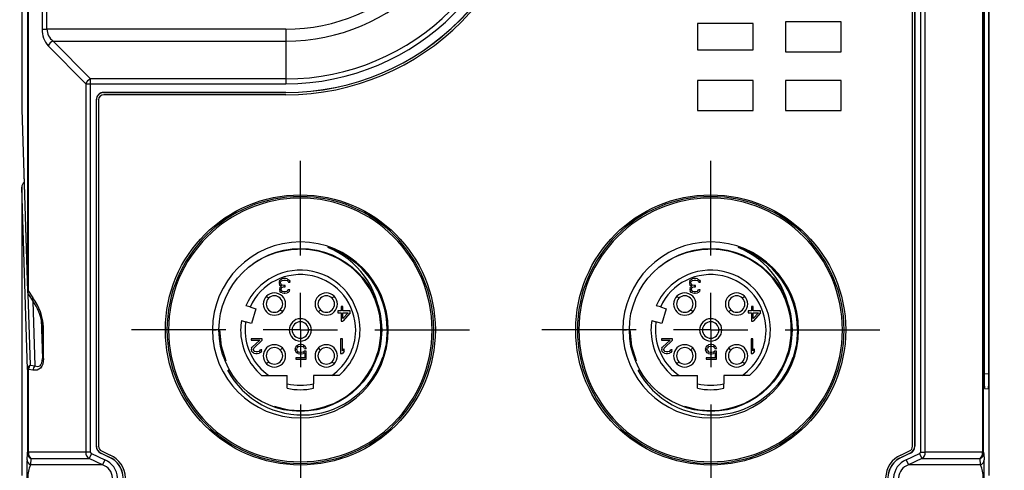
# Model space of a CAD drawing. Header units: millimetres. Extents: x 0 to 559, y 0 to 432.
# Tile 8 of 21: x 215 to 282, y 291 to 322. Entities that reach past the tile are written whole.
import ezdxf

# ---------------------------------------------------------------- set-up
doc = ezdxf.new("R2010")
doc.units = ezdxf.units.MM
doc.header["$LTSCALE"] = 2
doc.linetypes.add('CENTERX2', pattern=[20.32, 12.7, -2.54, 2.54, -2.54])
doc.layers.add('CENTER', color=40, linetype='CENTERX2')
doc.layers.add('DIMENSIONS', color=140, linetype='Continuous', lineweight=25)
doc.styles.add('SLDTEXTSTYLE0', font='TXT', dxfattribs={"width": 0.7})
doc.dimstyles.new('SLDDIMSTYLE1', dxfattribs={"dimtxt": 4.316016, "dimasz": 6.604, "dimexe": 0, "dimexo": 0.0625, "dimgap": 1.079004, "dimtad": 0, "dimtih": 1, "dimtoh": 1, "dimdec": 1, "dimrnd": 1e-09, "dimzin": 4, "dimdsep": 46, "dimtxsty": 'SLDTEXTSTYLE0', "dimsah": 1, "dimcen": 0.09, "dimadec": 0, "dimazin": 1, "dimtfac": 1, "dimtdec": 1, "dimtofl": 0, "dimtmove": 0, "dimatfit": 3, "dimfxl": 0, "dimfrac": 2, "dimtolj": 1, "dimtzin": 12, "dimarcsym": 0})

# ---------------------------------------------------------------- blocks, each defined once
blk = doc.blocks.new('_D_14')
at = {"layer": 'DIMENSIONS'}
for p, q in [((279.197, 354.715), (323.43, 354.715)), ((317.08, 354.715), (317.08, 289.541)), ((310.667, 281.715), (309.218, 281.715)), ((309.218, 281.715), (309.218, 274.856)), ((323.493, 281.715), (324.942, 281.715)), ((324.942, 281.715), (324.942, 274.856)), ((309.218, 274.856), (310.667, 274.856)), ((324.942, 274.856), (323.493, 274.856)), ((317.08, 208.715), (317.08, 273.89)), ((255.85, 208.715), (323.43, 208.715))]:
    blk.add_line(p, q, dxfattribs=at)
for points in [[(317.08, 354.715), (316.064, 348.111), (318.096, 348.111)], [(317.08, 208.715), (318.096, 215.319), (316.064, 215.319)]]:
    blk.add_solid(points, dxfattribs=at)
at = {"layer": 'DIMENSIONS', "char_height": 4.2333, "attachment_point": 1, "style": 'SLDTEXTSTYLE0'}
for s, insert in [('146.0', (308.872, 288.139)), ('5.75', (310.667, 280.313))]:
    blk.add_mtext(s, dxfattribs=dict(at, insert=insert))
blk = doc.blocks.new('_D_16')
at = {"layer": 'DIMENSIONS'}
for p, q in [((273.85, 348.715), (301.093, 348.715)), ((294.743, 348.715), (294.743, 286.541)), ((288.331, 278.715), (286.881, 278.715)), ((286.881, 278.715), (286.881, 271.856)), ((301.156, 278.715), (302.605, 278.715)), ((302.605, 278.715), (302.605, 271.856)), ((286.881, 271.856), (288.331, 271.856)), ((302.605, 271.856), (301.156, 271.856)), ((294.743, 208.715), (294.743, 270.89)), ((255.85, 208.715), (301.093, 208.715))]:
    blk.add_line(p, q, dxfattribs=at)
for points in [[(294.743, 348.715), (293.727, 342.111), (295.759, 342.111)], [(294.743, 208.715), (295.759, 215.319), (293.727, 215.319)]]:
    blk.add_solid(points, dxfattribs=at)
at = {"layer": 'DIMENSIONS', "char_height": 4.2333, "attachment_point": 1, "style": 'SLDTEXTSTYLE0'}
for s, insert in [('140.0', (286.535, 285.139)), ('5.51', (288.331, 277.313))]:
    blk.add_mtext(s, dxfattribs=dict(at, insert=insert))
blk = doc.blocks.new('_D_17')
at = {"layer": 'DIMENSIONS'}
for p, q in [((216.74, 354.715), (181.186, 354.715)), ((187.536, 354.715), (187.536, 286.541)), ((181.123, 278.715), (179.674, 278.715)), ((179.674, 278.715), (179.674, 271.856)), ((193.948, 278.715), (195.398, 278.715)), ((195.398, 278.715), (195.398, 271.856)), ((179.674, 271.856), (181.123, 271.856)), ((195.398, 271.856), (193.948, 271.856)), ((187.536, 202.715), (187.536, 270.89)), ((224.427, 202.715), (181.186, 202.715))]:
    blk.add_line(p, q, dxfattribs=at)
for points in [[(187.536, 354.715), (186.52, 348.111), (188.552, 348.111)], [(187.536, 202.715), (188.552, 209.319), (186.52, 209.319)]]:
    blk.add_solid(points, dxfattribs=at)
at = {"layer": 'DIMENSIONS', "char_height": 4.2333, "attachment_point": 1, "style": 'SLDTEXTSTYLE0'}
for s, insert in [('152.0', (179.328, 285.139)), ('5.98', (181.123, 277.313))]:
    blk.add_mtext(s, dxfattribs=dict(at, insert=insert))
blk = doc.blocks.new('SW_CENTERMARKSYMBOL_8')
at = {"layer": 'CENTER', "color": 0}
for p, q in [((0, 5.08), (0, 11.531)), ((0, 0), (0, 2.54)), ((-5.08, 0), (-11.531, 0)), ((0, 0), (-2.54, 0)), ((0, 0), (0, -2.54)), ((0, 0), (2.54, 0)), ((5.08, 0), (11.531, 0)), ((0, -5.08), (0, -11.531))]:
    blk.add_line(p, q, dxfattribs=at)
blk = doc.blocks.new('SW_CENTERMARKSYMBOL_9')
at = {"layer": 'CENTER', "color": 0}
for p, q in [((0, 5.08), (0, 11.531)), ((0, 0), (0, 2.54)), ((-5.08, 0), (-11.531, 0)), ((0, 0), (-2.54, 0)), ((0, 0), (0, -2.54)), ((0, 0), (2.54, 0)), ((5.08, 0), (11.531, 0)), ((0, -5.08), (0, -11.531))]:
    blk.add_line(p, q, dxfattribs=at)

msp = doc.modelspace()

# ---------------------------------------------------------------- linework, layer by layer
for p, q in [((280.969, 290.781), (280.969, 348.661)), ((215.344, 346.374), (215.344, 303.355)), ((215.416, 303.355), (215.416, 346.374)), ((216.353, 346.374), (216.353, 321.234)), ((216.681, 321.234), (216.681, 346.374)), ((276.28, 346.374), (276.28, 292.37)), ((276.608, 292.37), (276.608, 346.374)), ((280.521, 346.374), (280.521, 292.37)), ((280.593, 292.37), (280.593, 346.374)), ((280.628, 345.718), (280.628, 297.713)), ((280.943, 297.708), (280.943, 345.722)), ((275.739, 292.778), (275.739, 345.274)), ((275.889, 345.274), (275.889, 292.778)), ((275.897, 292.772), (275.897, 345.281)), ((214.969, 324.704), (214.969, 315.781)), ((216.353, 321.234), (216.681, 321.234)), ((232.969, 321.234), (216.681, 321.234)), ((264.869, 321.615), (261.069, 321.615)), ((261.069, 321.615), (261.069, 319.815)), ((264.869, 319.815), (264.869, 321.615)), ((267.069, 321.737), (267.069, 319.694)), ((270.869, 321.737), (267.069, 321.737)), ((270.869, 319.694), (270.869, 321.737)), ((219.329, 317.508), (216.768, 320.09)), ((217.096, 320.417), (219.657, 317.835)), ((217.096, 320.417), (232.969, 320.417)), ((232.969, 320.417), (232.969, 317.835)), ((261.069, 319.815), (264.869, 319.815)), ((267.069, 319.694), (270.869, 319.694)), ((219.657, 317.508), (219.657, 317.835)), ((232.969, 317.835), (219.657, 317.835)), ((219.329, 317.508), (219.657, 317.508)), ((219.329, 317.508), (219.329, 292.37)), ((219.657, 292.37), (219.657, 317.508)), ((219.657, 317.508), (232.969, 317.508)), ((264.869, 317.737), (261.069, 317.737)), ((261.069, 317.737), (261.069, 315.694)), ((264.869, 315.694), (264.869, 317.737)), ((267.069, 317.737), (267.069, 315.694)), ((270.869, 317.737), (267.069, 317.737)), ((270.869, 315.694), (270.869, 317.737)), ((232.969, 316.917), (220.54, 316.917)), ((220.54, 316.917), (220.549, 316.908)), ((220.549, 316.908), (232.969, 316.908)), ((232.969, 316.758), (220.549, 316.758)), ((232.969, 316.917), (232.969, 316.908)), ((214.969, 315.781), (215.344, 303.355)), ((220.04, 316.417), (220.04, 292.772)), ((220.04, 316.417), (220.049, 316.408)), ((220.049, 292.778), (220.049, 316.408)), ((220.199, 316.408), (220.199, 292.778)), ((214.969, 315.765), (215.344, 303.343)), ((261.069, 315.694), (264.869, 315.694)), ((267.069, 315.694), (270.869, 315.694)), ((215.344, 298.024), (214.969, 310.45)), ((214.969, 310.45), (214.969, 290.781)), ((232.539, 304.045), (232.519, 303.981)), ((232.519, 303.981), (232.519, 303.896)), ((232.519, 303.896), (232.539, 303.811)), ((232.539, 304.045), (232.581, 304.109)), ((232.581, 303.747), (232.539, 303.811)), ((232.581, 304.109), (232.644, 304.152)), ((232.685, 303.705), (232.581, 303.747)), ((232.602, 303.641), (232.685, 303.705)), ((232.623, 303.981), (232.644, 304.024)), ((232.623, 303.896), (232.623, 303.981)), ((232.623, 303.896), (232.664, 303.811)), ((232.644, 304.152), (232.727, 304.194)), ((232.685, 304.067), (232.644, 304.024)), ((232.664, 303.811), (232.727, 303.769)), ((232.685, 304.067), (232.727, 304.088)), ((232.81, 304.215), (232.727, 304.194)), ((232.727, 304.088), (232.831, 304.109)), ((232.852, 303.747), (232.727, 303.769)), ((232.977, 304.215), (232.81, 304.215)), ((232.831, 304.109), (232.956, 304.109)), ((232.935, 303.747), (232.852, 303.747)), ((232.935, 303.662), (232.935, 303.747)), ((232.956, 304.109), (233.06, 304.088)), ((233.06, 304.194), (232.977, 304.215)), ((233.06, 304.194), (233.144, 304.152)), ((233.06, 304.088), (233.102, 304.067)), ((233.144, 304.024), (233.102, 304.067)), ((233.144, 304.152), (233.206, 304.109)), ((233.144, 304.024), (233.164, 303.981)), ((233.164, 303.981), (233.269, 303.981)), ((233.206, 304.109), (233.248, 304.045)), ((233.269, 303.981), (233.248, 304.045)), ((260.539, 304.045), (260.519, 303.981)), ((260.519, 303.981), (260.519, 303.896)), ((260.519, 303.896), (260.539, 303.811)), ((260.539, 304.045), (260.581, 304.109)), ((260.581, 303.747), (260.539, 303.811)), ((260.581, 304.109), (260.644, 304.152)), ((260.685, 303.705), (260.581, 303.747)), ((260.602, 303.641), (260.685, 303.705)), ((260.623, 303.981), (260.644, 304.024)), ((260.623, 303.896), (260.623, 303.981)), ((260.623, 303.896), (260.664, 303.811)), ((260.644, 304.152), (260.727, 304.194)), ((260.685, 304.067), (260.644, 304.024)), ((260.664, 303.811), (260.727, 303.769)), ((260.685, 304.067), (260.727, 304.088)), ((260.81, 304.215), (260.727, 304.194)), ((260.727, 304.088), (260.831, 304.109)), ((260.852, 303.747), (260.727, 303.769)), ((260.977, 304.215), (260.81, 304.215)), ((260.831, 304.109), (260.956, 304.109)), ((260.935, 303.747), (260.852, 303.747)), ((260.935, 303.662), (260.935, 303.747)), ((260.956, 304.109), (261.06, 304.088)), ((261.06, 304.194), (260.977, 304.215)), ((261.06, 304.194), (261.144, 304.152)), ((261.06, 304.088), (261.102, 304.067)), ((261.144, 304.024), (261.102, 304.067)), ((261.144, 304.152), (261.206, 304.109)), ((261.144, 304.024), (261.164, 303.981)), ((261.164, 303.981), (261.269, 303.981)), ((261.206, 304.109), (261.248, 304.045)), ((261.269, 303.981), (261.248, 304.045)), ((215.344, 303.355), (215.344, 303.343)), ((215.547, 298.324), (215.401, 303.149)), ((215.412, 303.131), (215.72, 302.675)), ((215.416, 303.355), (215.724, 302.898)), ((231.803, 302.881), (231.662, 303.022)), ((232.56, 303.577), (232.539, 303.492)), ((232.539, 303.492), (232.539, 303.449)), ((232.539, 303.449), (232.56, 303.364)), ((232.56, 303.577), (232.602, 303.641)), ((232.644, 303.279), (232.56, 303.364)), ((232.685, 303.577), (232.644, 303.492)), ((232.644, 303.449), (232.644, 303.492)), ((232.644, 303.449), (232.685, 303.386)), ((232.727, 303.237), (232.644, 303.279)), ((232.727, 303.62), (232.685, 303.577)), ((232.685, 303.386), (232.748, 303.343)), ((232.852, 303.662), (232.727, 303.62)), ((232.727, 303.237), (232.873, 303.215)), ((232.852, 303.322), (232.748, 303.343)), ((232.852, 303.662), (232.935, 303.662)), ((232.935, 303.322), (232.852, 303.322)), ((232.873, 303.215), (232.914, 303.215)), ((232.914, 303.215), (233.06, 303.237)), ((233.039, 303.343), (232.935, 303.322)), ((233.039, 303.343), (233.102, 303.386)), ((233.144, 303.279), (233.06, 303.237)), ((233.102, 303.386), (233.144, 303.449)), ((233.248, 303.449), (233.144, 303.449)), ((233.227, 303.364), (233.144, 303.279)), ((233.227, 303.364), (233.248, 303.449)), ((236.276, 303.022), (236.134, 302.881)), ((259.803, 302.881), (259.662, 303.022)), ((260.56, 303.577), (260.539, 303.492)), ((260.539, 303.492), (260.539, 303.449)), ((260.539, 303.449), (260.56, 303.364)), ((260.56, 303.577), (260.602, 303.641)), ((260.644, 303.279), (260.56, 303.364)), ((260.685, 303.577), (260.644, 303.492)), ((260.644, 303.449), (260.644, 303.492)), ((260.644, 303.449), (260.685, 303.386)), ((260.727, 303.237), (260.644, 303.279)), ((260.727, 303.62), (260.685, 303.577)), ((260.685, 303.386), (260.748, 303.343)), ((260.852, 303.662), (260.727, 303.62)), ((260.727, 303.237), (260.873, 303.215)), ((260.852, 303.322), (260.748, 303.343)), ((260.852, 303.662), (260.935, 303.662)), ((260.935, 303.322), (260.852, 303.322)), ((260.873, 303.215), (260.914, 303.215)), ((260.914, 303.215), (261.06, 303.237)), ((261.039, 303.343), (260.935, 303.322)), ((261.039, 303.343), (261.102, 303.386)), ((261.144, 303.279), (261.06, 303.237)), ((261.102, 303.386), (261.144, 303.449)), ((261.248, 303.449), (261.144, 303.449)), ((261.227, 303.364), (261.144, 303.279)), ((261.227, 303.364), (261.248, 303.449)), ((264.276, 303.022), (264.134, 302.881)), ((215.722, 302.672), (215.855, 298.267)), ((230.533, 302.281), (230.243, 302.367)), ((258.533, 302.281), (258.243, 302.367)), ((230.533, 302.281), (230.93, 302.163)), ((230.93, 302.163), (230.631, 301.156)), ((232.74, 301.944), (232.599, 302.085)), ((235.339, 302.085), (235.197, 301.944)), ((236.744, 302.018), (236.535, 302.018)), ((236.535, 302.018), (236.535, 301.89)), ((236.535, 301.89), (236.744, 301.89)), ((236.869, 302.315), (236.744, 302.315)), ((236.744, 302.315), (236.744, 302.018)), ((236.744, 301.89), (236.744, 301.315)), ((236.869, 302.018), (236.869, 302.315)), ((237.369, 302.018), (236.869, 302.018)), ((237.369, 301.89), (236.869, 301.315)), ((236.869, 301.486), (236.869, 301.89)), ((236.869, 301.486), (237.223, 301.89)), ((236.869, 301.89), (237.223, 301.89)), ((237.369, 301.89), (237.369, 302.018)), ((258.533, 302.281), (258.93, 302.163)), ((258.93, 302.163), (258.631, 301.156)), ((260.74, 301.944), (260.599, 302.085)), ((263.339, 302.085), (263.197, 301.944)), ((264.744, 302.018), (264.535, 302.018)), ((264.535, 302.018), (264.535, 301.89)), ((264.535, 301.89), (264.744, 301.89)), ((264.869, 302.315), (264.744, 302.315)), ((264.744, 302.315), (264.744, 302.018)), ((264.744, 301.89), (264.744, 301.315)), ((264.869, 302.018), (264.869, 302.315)), ((265.369, 302.018), (264.869, 302.018)), ((265.369, 301.89), (264.869, 301.315)), ((264.869, 301.89), (265.223, 301.89)), ((264.869, 301.486), (265.223, 301.89)), ((264.869, 301.486), (264.869, 301.89)), ((265.369, 301.89), (265.369, 302.018)), ((216.289, 301.448), (216.37, 298.768)), ((216.37, 300.899), (216.336, 301.227)), ((229.945, 301.36), (230.235, 301.274)), ((230.631, 301.156), (230.235, 301.274)), ((236.744, 301.315), (236.869, 301.315)), ((257.945, 301.36), (258.235, 301.274)), ((258.631, 301.156), (258.235, 301.274)), ((264.744, 301.315), (264.869, 301.315)), ((216.37, 300.899), (216.442, 300.899)), ((216.37, 300.899), (216.37, 298.768)), ((216.442, 298.768), (216.442, 300.899)), ((224.973, 300.715), (224.977, 300.715)), ((227.969, 300.715), (228.219, 300.716)), ((233.406, 300.715), (233.206, 300.715)), ((234.731, 300.715), (234.531, 300.715)), ((239.893, 300.715), (239.969, 300.715)), ((242.96, 300.715), (242.964, 300.715)), ((252.973, 300.715), (252.977, 300.715)), ((255.969, 300.715), (256.219, 300.716)), ((261.406, 300.715), (261.206, 300.715)), ((262.731, 300.715), (262.531, 300.715)), ((267.893, 300.715), (267.969, 300.715)), ((270.96, 300.715), (270.964, 300.715)), ((231.369, 300.115), (230.619, 300.115)), ((230.619, 300.115), (230.619, 300.009)), ((230.619, 300.009), (231.202, 300.009)), ((230.681, 299.541), (231.202, 300.009)), ((231.369, 300.009), (230.785, 299.477)), ((231.369, 300.009), (231.369, 300.115)), ((233.723, 299.63), (233.827, 299.694)), ((233.931, 299.715), (233.827, 299.694)), ((234.056, 299.715), (233.931, 299.715)), ((234.16, 299.694), (234.056, 299.715)), ((234.16, 299.694), (234.264, 299.63)), ((236.844, 300.115), (236.719, 300.115)), ((236.719, 300.115), (236.719, 299.115)), ((236.844, 299.286), (236.844, 300.115)), ((259.369, 300.115), (258.619, 300.115)), ((258.619, 300.115), (258.619, 300.009)), ((258.619, 300.009), (259.202, 300.009)), ((258.681, 299.541), (259.202, 300.009)), ((259.369, 300.009), (258.785, 299.477)), ((259.369, 300.009), (259.369, 300.115)), ((261.723, 299.63), (261.827, 299.694)), ((261.931, 299.715), (261.827, 299.694)), ((262.056, 299.715), (261.931, 299.715)), ((262.16, 299.694), (262.056, 299.715)), ((262.16, 299.694), (262.264, 299.63)), ((264.844, 300.115), (264.719, 300.115)), ((264.719, 300.115), (264.719, 299.115)), ((264.844, 299.286), (264.844, 300.115)), ((230.639, 299.477), (230.619, 299.392)), ((230.619, 299.392), (230.619, 299.349)), ((230.619, 299.349), (230.639, 299.264)), ((230.639, 299.477), (230.681, 299.541)), ((230.723, 299.179), (230.639, 299.264)), ((230.806, 299.137), (230.723, 299.179)), ((230.785, 299.477), (230.744, 299.392)), ((230.744, 299.349), (230.744, 299.392)), ((230.744, 299.349), (230.785, 299.286)), ((230.785, 299.286), (230.848, 299.243)), ((230.806, 299.137), (230.931, 299.115)), ((230.952, 299.222), (230.848, 299.243)), ((230.931, 299.115), (231.014, 299.115)), ((231.035, 299.222), (230.952, 299.222)), ((231.014, 299.115), (231.16, 299.137)), ((231.139, 299.243), (231.035, 299.222)), ((231.139, 299.243), (231.202, 299.286)), ((231.244, 299.179), (231.16, 299.137)), ((231.202, 299.286), (231.244, 299.349)), ((231.348, 299.349), (231.244, 299.349)), ((231.327, 299.264), (231.244, 299.179)), ((231.327, 299.264), (231.348, 299.349)), ((232.74, 299.487), (232.599, 299.345)), ((233.619, 299.439), (233.66, 299.545)), ((233.619, 299.439), (233.619, 299.354)), ((233.66, 299.247), (233.619, 299.354)), ((233.66, 299.545), (233.723, 299.63)), ((233.723, 299.162), (233.66, 299.247)), ((233.723, 299.418), (233.744, 299.481)), ((233.723, 299.375), (233.723, 299.418)), ((233.744, 299.311), (233.723, 299.375)), ((233.827, 299.098), (233.723, 299.162)), ((233.785, 299.545), (233.744, 299.481)), ((233.744, 299.311), (233.785, 299.247)), ((233.848, 299.588), (233.785, 299.545)), ((233.785, 299.247), (233.848, 299.205)), ((233.827, 299.098), (233.931, 299.077)), ((233.848, 299.588), (233.931, 299.609)), ((233.931, 299.184), (233.848, 299.205)), ((233.931, 299.609), (234.056, 299.609)), ((234.056, 299.184), (233.931, 299.184)), ((233.931, 299.077), (234.056, 299.077)), ((234.056, 299.609), (234.139, 299.588)), ((234.139, 299.205), (234.056, 299.184)), ((234.056, 299.077), (234.16, 299.098)), ((234.202, 299.545), (234.139, 299.588)), ((234.139, 299.205), (234.223, 299.269)), ((234.264, 299.162), (234.16, 299.098)), ((234.244, 299.46), (234.202, 299.545)), ((234.369, 299.269), (234.223, 299.269)), ((234.244, 299.46), (234.369, 299.46)), ((234.264, 299.63), (234.327, 299.545)), ((234.264, 299.162), (234.264, 298.822)), ((234.327, 299.545), (234.369, 299.46)), ((234.369, 298.715), (234.369, 299.269)), ((235.339, 299.345), (235.197, 299.487)), ((236.719, 299.115), (236.844, 299.115)), ((236.844, 299.286), (236.969, 299.435)), ((236.969, 299.264), (236.844, 299.115)), ((236.969, 299.264), (236.969, 299.435)), ((239.253, 299.015), (239.184, 299.015)), ((258.639, 299.477), (258.619, 299.392)), ((258.619, 299.392), (258.619, 299.349)), ((258.619, 299.349), (258.639, 299.264)), ((258.639, 299.477), (258.681, 299.541)), ((258.723, 299.179), (258.639, 299.264)), ((258.806, 299.137), (258.723, 299.179)), ((258.785, 299.477), (258.744, 299.392)), ((258.744, 299.349), (258.744, 299.392)), ((258.744, 299.349), (258.785, 299.286)), ((258.785, 299.286), (258.848, 299.243)), ((258.806, 299.137), (258.931, 299.115)), ((258.952, 299.222), (258.848, 299.243)), ((258.931, 299.115), (259.014, 299.115)), ((259.035, 299.222), (258.952, 299.222)), ((259.014, 299.115), (259.16, 299.137)), ((259.139, 299.243), (259.035, 299.222)), ((259.139, 299.243), (259.202, 299.286)), ((259.244, 299.179), (259.16, 299.137)), ((259.202, 299.286), (259.244, 299.349)), ((259.348, 299.349), (259.244, 299.349)), ((259.327, 299.264), (259.244, 299.179)), ((259.327, 299.264), (259.348, 299.349)), ((260.74, 299.487), (260.599, 299.345)), ((261.619, 299.439), (261.66, 299.545)), ((261.619, 299.439), (261.619, 299.354)), ((261.66, 299.247), (261.619, 299.354)), ((261.66, 299.545), (261.723, 299.63)), ((261.723, 299.162), (261.66, 299.247)), ((261.723, 299.418), (261.744, 299.481)), ((261.723, 299.375), (261.723, 299.418)), ((261.744, 299.311), (261.723, 299.375)), ((261.827, 299.098), (261.723, 299.162)), ((261.785, 299.545), (261.744, 299.481)), ((261.744, 299.311), (261.785, 299.247)), ((261.848, 299.588), (261.785, 299.545)), ((261.785, 299.247), (261.848, 299.205)), ((261.827, 299.098), (261.931, 299.077)), ((261.848, 299.588), (261.931, 299.609)), ((261.931, 299.184), (261.848, 299.205)), ((261.931, 299.609), (262.056, 299.609)), ((262.056, 299.184), (261.931, 299.184)), ((261.931, 299.077), (262.056, 299.077)), ((262.056, 299.609), (262.139, 299.588)), ((262.139, 299.205), (262.056, 299.184)), ((262.056, 299.077), (262.16, 299.098)), ((262.202, 299.545), (262.139, 299.588)), ((262.139, 299.205), (262.223, 299.269)), ((262.264, 299.162), (262.16, 299.098)), ((262.244, 299.46), (262.202, 299.545)), ((262.369, 299.269), (262.223, 299.269)), ((262.244, 299.46), (262.369, 299.46)), ((262.264, 299.63), (262.327, 299.545)), ((262.264, 299.162), (262.264, 298.822)), ((262.327, 299.545), (262.369, 299.46)), ((262.369, 298.715), (262.369, 299.269)), ((263.339, 299.345), (263.197, 299.487)), ((264.719, 299.115), (264.844, 299.115)), ((264.844, 299.286), (264.969, 299.435)), ((264.969, 299.264), (264.844, 299.115)), ((264.969, 299.264), (264.969, 299.435)), ((267.253, 299.015), (267.184, 299.015)), ((215.547, 298.324), (215.855, 298.267)), ((216.37, 298.768), (216.442, 298.768)), ((231.803, 298.55), (231.662, 298.409)), ((234.264, 298.822), (233.66, 298.822)), ((233.66, 298.822), (233.66, 298.715)), ((233.66, 298.715), (234.369, 298.715)), ((236.276, 298.409), (236.134, 298.55)), ((259.803, 298.55), (259.662, 298.409)), ((262.264, 298.822), (261.66, 298.822)), ((261.66, 298.822), (261.66, 298.715)), ((261.66, 298.715), (262.369, 298.715)), ((264.276, 298.409), (264.134, 298.55)), ((215.344, 298.024), (215.416, 298.024)), ((215.344, 298.024), (215.344, 292.37)), ((215.416, 292.37), (215.416, 298.024)), ((215.724, 297.967), (215.416, 298.024)), ((280.943, 297.708), (280.628, 297.712)), ((231.814, 297.615), (233.079, 297.615)), ((233.079, 297.047), (233.079, 297.615)), ((233.079, 296.739), (233.079, 297.047)), ((236.123, 297.615), (234.859, 297.615)), ((234.859, 297.615), (234.859, 297.047)), ((236.614, 297.615), (236.123, 297.615)), ((259.814, 297.615), (261.079, 297.615)), ((261.079, 297.047), (261.079, 297.615)), ((261.079, 296.739), (261.079, 297.047)), ((264.123, 297.615), (262.859, 297.615)), ((262.859, 297.615), (262.859, 297.047)), ((264.614, 297.615), (264.123, 297.615)), ((280.646, 296.712), (280.925, 296.707)), ((215.319, 291.851), (215.343, 292.284)), ((215.416, 292.37), (215.344, 292.37)), ((219.329, 292.37), (215.416, 292.37)), ((219.657, 292.37), (219.329, 292.37)), ((219.718, 292.284), (219.554, 291.937)), ((219.718, 292.284), (220.633, 291.851)), ((220.04, 292.772), (220.049, 292.778)), ((220.326, 292.321), (220.335, 292.326)), ((220.922, 292.039), (220.326, 292.321)), ((220.335, 292.326), (220.926, 292.047)), ((220.399, 292.462), (220.99, 292.182)), ((274.947, 292.182), (275.538, 292.462)), ((275.011, 292.047), (275.602, 292.326)), ((275.611, 292.321), (275.015, 292.039)), ((275.304, 291.851), (276.219, 292.284)), ((275.611, 292.321), (275.602, 292.326)), ((275.897, 292.773), (275.889, 292.777)), ((276.219, 292.284), (276.383, 291.937)), ((276.28, 292.37), (276.608, 292.37)), ((280.521, 292.37), (276.608, 292.37)), ((280.593, 292.37), (280.521, 292.37)), ((280.595, 292.284), (280.618, 291.851)), ((215.319, 291.851), (215.315, 291.745)), ((215.579, 291.937), (215.555, 291.504)), ((215.579, 291.937), (219.554, 291.937)), ((220.47, 291.504), (219.554, 291.937)), ((220.633, 291.851), (220.47, 291.504)), ((220.922, 292.039), (220.926, 292.047)), ((275.011, 292.047), (275.015, 292.039)), ((275.304, 291.851), (275.468, 291.504)), ((276.383, 291.937), (275.468, 291.504)), ((276.383, 291.937), (280.358, 291.937)), ((280.382, 291.504), (280.358, 291.937)), ((280.622, 291.728), (280.618, 291.851)), ((220.47, 291.504), (215.555, 291.504)), ((280.382, 291.504), (275.468, 291.504))]:
    msp.add_line(p, q)
at = {"flags": 128}
for points in [[(232.969, 321.234), (232.969, 321.114), (232.969, 320.997), (232.969, 320.883), (232.969, 320.774), (232.969, 320.671), (232.969, 320.576), (232.969, 320.491), (232.969, 320.417)], [(232.969, 317.835), (232.969, 317.805), (232.969, 317.771), (232.969, 317.733), (232.969, 317.692), (232.969, 317.649), (232.969, 317.603), (232.969, 317.556), (232.969, 317.508)], [(215.416, 303.355), (215.4, 303.355), (215.386, 303.355), (215.374, 303.355), (215.364, 303.355), (215.356, 303.355), (215.35, 303.355), (215.346, 303.355), (215.344, 303.355)], [(228.901, 298.594), (228.583, 299.601), (228.469, 300.715)], [(239.893, 300.715), (239.817, 299.771), (239.591, 298.85)], [(256.901, 298.594), (256.583, 299.601), (256.469, 300.715)], [(267.893, 300.715), (267.817, 299.771), (267.591, 298.85)], [(216.442, 298.768), (216.429, 298.562), (216.392, 298.385), (216.331, 298.236), (216.245, 298.116), (216.012, 297.973), (215.724, 297.967)], [(215.855, 298.267), (216.057, 298.22), (216.206, 298.273), (216.272, 298.346), (216.329, 298.464), (216.36, 298.606), (216.37, 298.768)], [(231.324, 297.615), (231.333, 297.615), (231.361, 297.615), (231.408, 297.615), (231.472, 297.615), (231.618, 297.615), (231.814, 297.615)], [(259.324, 297.615), (259.333, 297.615), (259.361, 297.615), (259.408, 297.615), (259.472, 297.615), (259.618, 297.615), (259.814, 297.615)]]:
    msp.add_lwpolyline(points, dxfattribs=at)
for centre, radius in [((233.969, 300.715), 9.212), ((261.969, 300.715), 9.212), ((233.969, 300.715), 5.551), ((261.969, 300.715), 5.551)]:
    msp.add_circle(centre, radius)
for centre, radius, start, end in [((232.969, 333.715), 16.799, 270, 0), ((232.969, 333.715), 16.207, 270, 0), ((232.969, 333.715), 15.88, 270, 0), ((232.969, 333.715), 16.807, 270, 0), ((232.969, 333.715), 13.299, 270, 0), ((232.969, 333.715), 16.957, 270, 0), ((232.969, 333.715), 12.482, 270, 0), ((218, 321.184), 1.647, 178.2695, 221.61343), ((217.704, 321.239), 1.023, 180.32153, 233.53507), ((217.272, 319.912), 0.534, 109.25884, 160.58819), ((219.833, 317.331), 0.534, 109.25884, 160.58819), ((220.54, 316.417), 0.5, 89.99804, 180.00196), ((220.549, 316.408), 0.5, 89.99804, 180.00196), ((220.549, 316.408), 0.35, 90.01751, 179.98249), ((215.41, 310.472), 0.442, 131.22891, 182.82439), ((233.969, 300.715), 9.1, 0, 180), ((261.969, 300.715), 9.1, 0, 180), ((233.969, 300.715), 8.991, 0, 180), ((261.969, 300.715), 8.991, 0, 180), ((233.969, 300.715), 6, 360, 180), ((261.969, 300.715), 6, 360, 180), ((233.77, 300.996), 5.189, 99.30739, 128.25869), ((233.969, 300.715), 5.5, 7.13065, 100.87997), ((233.969, 300.715), 5.924, 360, 71.64398), ((233.722, 301.026), 5.717, 3.73151, 68.31207), ((261.77, 300.996), 5.189, 99.30739, 128.25869), ((261.969, 300.715), 5.5, 7.13065, 100.87997), ((261.722, 301.026), 5.717, 3.73151, 68.31207), ((261.969, 300.715), 5.924, 360, 71.64398), ((233.969, 300.715), 4.075, 0, 156.09776), ((233.969, 300.715), 3.775, 359.39286, 155.5058), ((261.969, 300.715), 4.075, 0, 156.09776), ((261.969, 300.715), 3.775, 359.39286, 155.5058), ((215.744, 303.355), 0.4, 181.73145, 213.96635), ((215.677, 303.221), 0.293, 152.8232, 177.66078), ((215.556, 303.226), 0.172, 177.63916, 213.27684), ((232.201, 302.483), 0.762, 135, 315), ((232.201, 302.483), 0.762, 315, 135), ((232.201, 302.483), 0.563, 315, 135), ((235.736, 302.483), 0.762, 45, 225), ((235.736, 302.483), 0.563, 45, 225), ((235.736, 302.483), 0.762, 225, 45), ((260.201, 302.483), 0.762, 135, 315), ((260.201, 302.483), 0.762, 315, 135), ((260.201, 302.483), 0.563, 315, 135), ((263.736, 302.483), 0.762, 45, 225), ((263.736, 302.483), 0.563, 45, 225), ((263.736, 302.483), 0.762, 225, 45), ((215.917, 302.783), 0.224, 149.08486, 208.8205), ((212.593, 300.487), 3.817, 10.02431, 35.32886), ((212.706, 300.686), 3.742, 3.26791, 36.24377), ((232.201, 302.483), 0.563, 135, 315), ((235.736, 302.483), 0.563, 225, 45), ((260.201, 302.483), 0.563, 135, 315), ((263.736, 302.483), 0.563, 225, 45), ((233.969, 300.715), 4.075, 170.90224, 180), ((233.969, 300.715), 3.775, 171.4942, 179.39286), ((233.979, 300.71), 5.491, 250.82683, 7.20312), ((233.969, 300.715), 0.763, 0, 180), ((233.969, 300.715), 0.563, 0, 180), ((261.969, 300.715), 4.075, 170.90224, 180), ((261.969, 300.715), 3.775, 171.4942, 179.39286), ((261.979, 300.71), 5.491, 250.82683, 7.20312), ((261.969, 300.715), 0.763, 0, 180), ((261.969, 300.715), 0.563, 0, 180), ((233.969, 300.715), 9.1, 180, 0), ((233.969, 300.715), 8.991, 180, 0), ((233.969, 300.715), 6, 180, 360), ((233.969, 300.715), 4.075, 180, 229.52914), ((233.969, 300.715), 3.775, 179.39286, 235.2043), ((233.969, 300.715), 0.763, 180, 0), ((233.969, 300.715), 0.563, 180, 0), ((233.969, 300.715), 3.775, 304.7957, 359.39286), ((233.969, 300.715), 4.075, 310.47086, 0), ((261.969, 300.715), 9.1, 180, 0), ((261.969, 300.715), 8.991, 180, 0), ((261.969, 300.715), 6, 180, 360), ((261.969, 300.715), 4.075, 180, 229.52914), ((261.969, 300.715), 3.775, 179.39286, 235.2043), ((261.969, 300.715), 0.763, 180, 0), ((261.969, 300.715), 0.563, 180, 0), ((261.969, 300.715), 3.775, 304.7957, 359.39286), ((261.969, 300.715), 4.075, 310.47086, 0), ((232.201, 298.948), 0.762, 45, 225), ((235.736, 298.948), 0.762, 315, 135), ((260.201, 298.948), 0.762, 45, 225), ((263.736, 298.948), 0.762, 315, 135), ((232.201, 298.948), 0.563, 45, 225), ((232.201, 298.948), 0.762, 225, 45), ((232.201, 298.948), 0.563, 225, 45), ((235.736, 298.948), 0.762, 135, 315), ((235.736, 298.948), 0.563, 135, 315), ((235.736, 298.948), 0.563, 315, 135), ((260.201, 298.948), 0.563, 45, 225), ((260.201, 298.948), 0.762, 225, 45), ((260.201, 298.948), 0.563, 225, 45), ((263.736, 298.948), 0.762, 135, 315), ((263.736, 298.948), 0.563, 135, 315), ((263.736, 298.948), 0.563, 315, 135), ((215.69, 298.009), 0.346, 114.32792, 177.50427), ((215.881, 298), 0.465, 135.85226, 177.0609), ((234.103, 300.708), 5.794, 208.23393, 341.30061), ((262.103, 300.708), 5.794, 208.23393, 341.30061), ((216.189, 297.943), 0.465, 135.85226, 177.0609), ((295.573, 297.475), 14.946, 179.08581, 182.92288), ((267.53, 297.441), 13.415, 356.86578, 1.14231), ((233.969, 300.715), 3.775, 256.36348, 283.63652), ((221.103, 296.893), 13.757, 359.35852, 0.64148), ((261.969, 300.715), 3.775, 256.36348, 283.63652), ((249.103, 296.893), 13.757, 359.35852, 0.64148), ((233.969, 300.715), 4.075, 257.38464, 282.61536), ((261.969, 300.715), 4.075, 257.38464, 282.61536), ((213.266, 292.364), 2.078, 357.77338, 0.16201), ((215.725, 292.291), 0.383, 181.08617, 247.46949), ((216.007, 292.345), 0.591, 177.52689, 223.55971), ((219.843, 292.362), 0.514, 179.12161, 235.76527), ((219.756, 292.376), 0.0997, 183.09498, 247.2585), ((220.54, 292.773), 0.5, 180.01189, 244.67688), ((220.549, 292.778), 0.5, 180.01189, 244.67688), ((220.549, 292.778), 0.35, 180.00476, 244.68401), ((275.389, 292.778), 0.35, 295.31599, 359.99524), ((275.389, 292.778), 0.5, 295.32312, 359.98811), ((275.397, 292.773), 0.5, 295.32312, 359.98811), ((276.181, 292.375), 0.0992, 292.53582, 357.11071), ((276.094, 292.362), 0.514, 304.19879, 0.91248), ((279.933, 292.343), 0.588, 316.31681, 2.59762), ((280.212, 292.291), 0.383, 292.53051, 358.91383), ((282.563, 292.362), 1.97, 179.77239, 182.29192), ((243.673, 290.742), 28.376, 177.97507, 180.21037), ((215.702, 291.858), 0.383, 181.08617, 247.46949), ((220.114, 290.577), 1.376, 2.55458, 67.7989), ((220.3, 290.596), 1.571, 1.55162, 66.68408), ((220.3, 290.595), 1.58, 1.54458, 66.67166), ((220.302, 290.597), 1.728, 1.36376, 66.54838), ((275.628, 290.602), 1.721, 113.29945, 178.78841), ((275.637, 290.596), 1.58, 113.32631, 178.45746), ((275.637, 290.595), 1.572, 113.31804, 178.44625), ((275.825, 290.576), 1.377, 112.23034, 177.41618), ((280.235, 291.858), 0.383, 292.53051, 358.91383), ((253.554, 290.742), 27.086, 359.78024, 2.08661), ((217.282, 290.681), 1.912, 154.50955, 181.28822), ((220.163, 290.551), 1.001, 4.99789, 72.15141), ((275.775, 290.551), 1.002, 107.851, 174.99971), ((278.656, 290.681), 1.912, 358.71108, 25.49115)]:
    msp.add_arc(centre, radius, start, end)

# ---------------------------------------------------------------- block references
at = {"layer": 'CENTER'}
for name, p in [('SW_CENTERMARKSYMBOL_9', (233.969, 300.715)), ('SW_CENTERMARKSYMBOL_8', (261.969, 300.715))]:
    msp.add_blockref(name, p, dxfattribs=at)

# ---------------------------------------------------------------- dimensions: what is measured, and where the dimension line sits
at = {"layer": 'DIMENSIONS'}
for base, p1, p2, picture, middle in [((187.536, 354.715), (226.967, 202.715), (219.28, 354.715), '_D_17', (187.536, 278.715)), ((317.08, 354.715), (253.31, 208.715), (276.657, 354.715), '_D_14', (317.08, 281.715)), ((294.743, 208.715), (271.31, 348.715), (253.31, 208.715), '_D_16', (294.743, 278.715))]:
    dim = msp.add_linear_dim(base=base, p1=p1, p2=p2, angle=90, dimstyle='SLDDIMSTYLE1', dxfattribs=at)
    dim.commit()
    dim.dimension.update_dxf_attribs({"geometry": picture, "text_midpoint": middle, "dimtype": 160})

doc.saveas('drawing.dxf')
